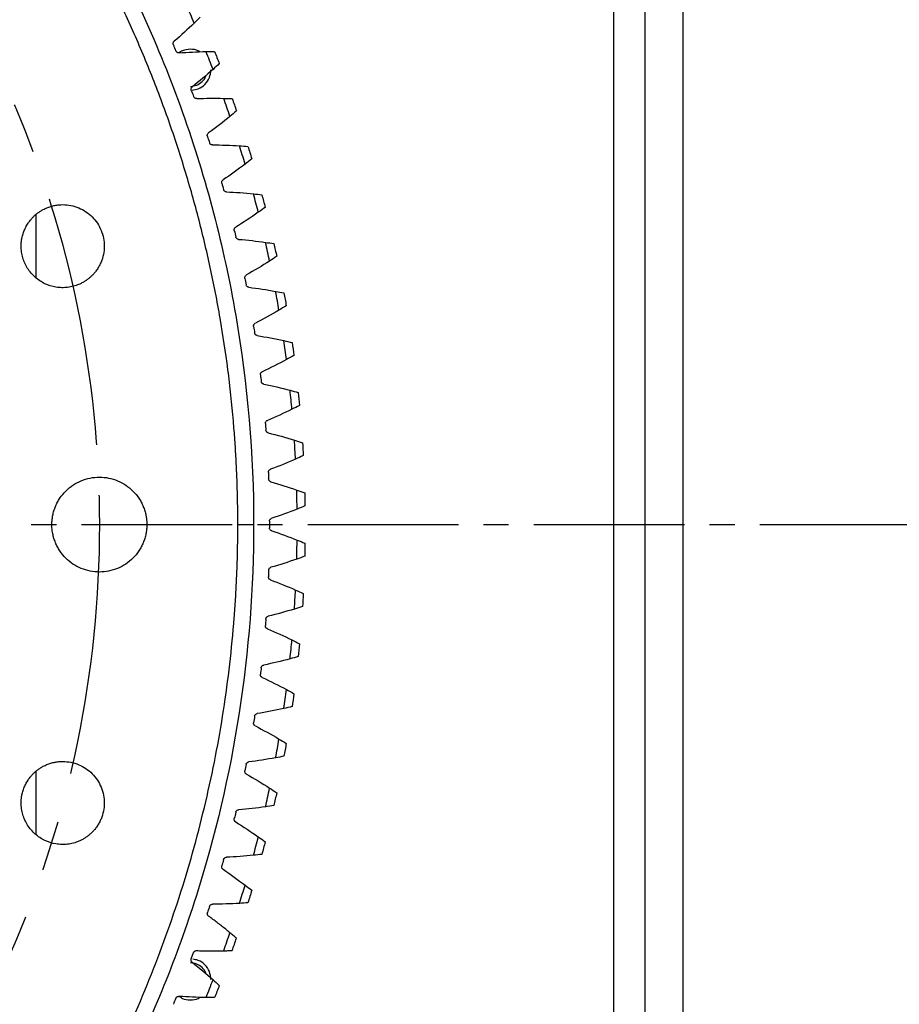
# Model space of a CAD drawing. Header units: millimetres. Extents: x 4624 to 7637, y -669 to 1387.
# Tile 20 of 84: x 5514 to 5625, y 52 to 177. Entities that reach past the tile are written whole.
import ezdxf

# ---------------------------------------------------------------- set-up
doc = ezdxf.new("R2010")
doc.units = ezdxf.units.MM
doc.linetypes.add('CENTER', pattern=[50.8, 31.75, -6.35, 6.35, -6.35])
doc.linetypes.add('CENTER2', pattern=[28.575, 19.05, -3.175, 3.175, -3.175])
doc.layers.add('标注', color=3, linetype='Continuous', lineweight=25)
doc.layers.add('点划线', color=1, linetype='CENTER', lineweight=25)
doc.styles.get("Standard").update_dxf_attribs({"font": 'SimSun.ttf'})
doc.dimstyles.new('ISO-25', dxfattribs={"dimscale": 2.5, "dimtxt": 8, "dimasz": 6, "dimexe": 1, "dimexo": 0, "dimgap": 1.5, "dimtad": 1, "dimtoh": 1, "dimdsep": 46, "dimtxsty": 'Standard', "dimcen": 2.5, "dimclrd": 3, "dimclre": 3, "dimclrt": 3, "dimadec": 0, "dimazin": 0, "dimtfac": 1, "dimtmove": 0, "dimatfit": 3, "dimfxl": 0, "dimarcsym": 0})

# ---------------------------------------------------------------- blocks, each defined once
blk = doc.blocks.new('*U68')
at = {"layer": '点划线', "color": 0, "linetype": 'CENTER2', "lineweight": -3, "transparency": 16777216}
blk.add_line((76.6, 0), (386.5, 0), dxfattribs=at)
blk = doc.blocks.new('*D71')
at = {"layer": 'Defpoints', "color": 0, "lineweight": -3, "transparency": 16777216}
for p in [(5460.84, 227.57), (5387.71, 112.9), (5387.71, 112.9), (5445.19, -10.35), (5785.49, -65.67)]:
    blk.add_point(p, dxfattribs=at)
at = {"layer": '标注', "color": 3, "lineweight": -2, "transparency": 16777216}
for p, q in [((5460.84, 227.57), (5623.51, 482.64)), ((5445.19, -10.35), (5573.04, -284.54))]:
    blk.add_line(p, q, dxfattribs=at)
blk.add_arc((5387.71, 112.9), 436.03, 296.9712, 55.5009, dxfattribs=at)
at = {"layer": '标注', "color": 3, "lineweight": -3, "transparency": 16777216}
for points in [[(5633.29, 470.16), (5636.05, 474.33), (5622.17, 480.53)], [(5586.56, -277.94), (5584.37, -273.45), (5571.98, -282.27)]]:
    blk.add_solid(points, dxfattribs=at)
at = {"layer": '标注', "color": 3, "lineweight": -3, "transparency": 16777216, "insert": (5809.03, 278.92), "char_height": 20, "width": 479.6581, "attachment_point": 5, "rotation": 291.5057}
blk.add_mtext('122°（电子限位）', dxfattribs=at)
blk = doc.blocks.new('*D72')
at = {"layer": 'Defpoints', "color": 0, "lineweight": -3, "transparency": 16777216}
for p in [(5460.84, 227.57), (5387.71, 112.9), (5387.71, 112.9), (5423.75, -18.24), (5819.99, -142.74)]:
    blk.add_point(p, dxfattribs=at)
at = {"layer": '标注', "color": 3, "lineweight": -2, "transparency": 16777216}
for p, q in [((5460.84, 227.57), (5659.1, 538.44)), ((5423.75, -18.24), (5521.44, -373.77))]:
    blk.add_line(p, q, dxfattribs=at)
blk.add_arc((5387.71, 112.9), 502.21, 287.0759, 55.7607, dxfattribs=at)
at = {"layer": '标注', "color": 3, "lineweight": -3, "transparency": 16777216}
for points in [[(5668.91, 525.99), (5671.66, 530.17), (5657.76, 536.33)], [(5535.88, -369.57), (5534.48, -364.77), (5520.78, -371.36)]]:
    blk.add_solid(points, dxfattribs=at)
at = {"layer": '标注', "color": 3, "lineweight": -3, "transparency": 16777216, "insert": (5869.42, 306.78), "char_height": 20, "width": 519.0828, "attachment_point": 5, "rotation": 291.924}
blk.add_mtext('132°（机械限位）', dxfattribs=at)
blk = doc.blocks.new('*D75')
at = {"layer": 'Defpoints', "color": 0, "lineweight": -3, "transparency": 16777216}
for p in [(5506.01, 179.99), (5269.41, 45.81)]:
    blk.add_point(p, dxfattribs=at)
at = {"layer": '标注', "color": 3, "lineweight": -2, "transparency": 16777216}
for p, q in [((5519.06, 187.39), (5532.11, 194.79)), ((5506.01, 179.99), (5269.41, 45.81)), ((4912.91, -156.36), (5256.36, 38.42)), ((4770.5, -156.36), (4912.91, -156.36))]:
    blk.add_line(p, q, dxfattribs=at)
at = {"layer": '标注', "color": 3, "lineweight": -3, "transparency": 16777216}
for points in [[(5517.83, 189.57), (5520.29, 185.22), (5506.01, 179.99)], [(5255.13, 40.59), (5257.6, 36.24), (5269.41, 45.81)]]:
    blk.add_solid(points, dxfattribs=at)
at = {"layer": '标注', "color": 3, "lineweight": -3, "transparency": 16777216, "insert": (4839.83, -122.7), "char_height": 20, "width": 147.8801, "attachment_point": 5}
blk.add_mtext('∅272\\P安装分布圆', dxfattribs=at)
blk = doc.blocks.new('*D76')
at = {"layer": 'Defpoints', "color": 0, "lineweight": -3, "transparency": 16777216}
for p in [(5504.24, 477.75), (5271.19, -251.94)]:
    blk.add_point(p, dxfattribs=at)
at = {"layer": '标注', "color": 3, "lineweight": -2, "transparency": 16777216}
for p, q in [((5519.1, 524.3), (5508.8, 492.04)), ((5631.91, 524.3), (5519.1, 524.3)), ((5271.19, -251.94), (5504.24, 477.75)), ((5266.62, -266.23), (5262.06, -280.52))]:
    blk.add_line(p, q, dxfattribs=at)
at = {"layer": '标注', "color": 3, "lineweight": -3, "transparency": 16777216}
for points in [[(5506.42, 492.8), (5511.18, 491.28), (5504.24, 477.75)], [(5264.24, -265.47), (5269.01, -266.99), (5271.19, -251.94)]]:
    blk.add_solid(points, dxfattribs=at)
at = {"layer": '标注', "color": 3, "lineweight": -3, "transparency": 16777216, "insert": (5577.38, 557.96), "char_height": 20, "width": 450.2726, "attachment_point": 5}
blk.add_mtext('∅766\\P回转直径', dxfattribs=at)

msp = doc.modelspace()

# ---------------------------------------------------------------- linework, layer by layer
at = {"color": 7, "linetype": 'Continuous', "lineweight": 25}
for p, q in [((5588.712, 30.404), (5588.712, 292.279)), ((5597.462, 260.111), (5597.462, -34.302)), ((5592.712, -29.308), (5592.712, 255.117)), ((5515.712, 144.098), (5515.712, 152.123)), ((5541.212, 112.904), (5543.212, 112.904)), ((5515.712, 73.699), (5515.712, 81.724)), ((5535.333, 58.003), (5535.62, 58.779)), ((5535.995, 59.042), (5536.011, 59.04)), ((5533.751, 53.262), (5533.782, 53.259))]:
    msp.add_line(p, q, dxfattribs=at)
for points, knots in [([(5508.32, 211.056), (5513.908, 204.19), (5518.907, 196.847), (5527.586, 181.416), (5531.265, 173.329), (5537.194, 156.648), (5539.445, 148.054), (5542.454, 130.608), (5543.212, 121.756), (5543.212, 112.904)], [0, 0, 0, 0, 0.25, 0.25, 0.5, 0.5, 0.75, 0.75, 1, 1, 1, 1]), ([(5541.212, 112.904), (5541.211, 113.301), (5541.209, 114.096), (5541.195, 115.287), (5541.172, 116.478), (5541.139, 117.668), (5541.098, 118.859), (5541.047, 120.049), (5540.987, 121.239), (5540.917, 122.428), (5540.839, 123.618), (5540.751, 124.807), (5540.508, 127.777), (5540.001, 132.518), (5539.025, 138.999), (5537.773, 145.433), (5536.248, 151.808), (5534.452, 158.113), (5532.389, 164.334), (5530.062, 170.462), (5527.475, 176.485), (5524.634, 182.394), (5521.544, 188.173), (5518.21, 193.816), (5515.431, 198.092), (5513.36, 201.088), (5512.092, 202.867), (5510.799, 204.628), (5509.482, 206.37), (5508.141, 208.094), (5507.226, 209.227), (5506.769, 209.794)], [0, 0, 0, 0, 0.0113623, 0.0227229, 0.0340825, 0.0454419, 0.0568017, 0.0681625, 0.0795251, 0.0908902, 0.1022584, 0.1136304, 0.125007, 0.1875196, 0.2500048, 0.3124795, 0.3750026, 0.4375152, 0.5000004, 0.562475, 0.6249982, 0.6875108, 0.749996, 0.8124706, 0.8749938, 0.8958443, 0.9166827, 0.9375132, 0.9583402, 0.9791677, 1, 1, 1, 1]), ([(5533.064, 173.559), (5533.057, 173.579), (5533.042, 173.618), (5533.033, 173.68), (5533.032, 173.744), (5533.046, 173.827), (5533.084, 173.928), (5533.144, 173.987), (5533.175, 174.016)], [0, 0, 0, 0, 0.1255602, 0.2487999, 0.3728855, 0.5009207, 0.7502966, 1, 1, 1, 1]), ([(5533.782, 172.549), (5533.761, 172.548), (5533.72, 172.546), (5533.658, 172.555), (5533.598, 172.575), (5533.523, 172.613), (5533.438, 172.681), (5533.4, 172.756), (5533.381, 172.794)], [0, 0, 0, 0, 0.1244565, 0.2470635, 0.3712452, 0.5003004, 0.7484904, 1, 1, 1, 1]), ([(5535.212, 173.004), (5534.864, 172.977), (5534.319, 172.935), (5533.892, 172.605), (5533.737, 172.486)], [0, 0, 0, 0, 0.6375801, 1, 1, 1, 1]), ([(5536.411, 172.67), (5536.344, 172.718), (5536.001, 172.966), (5535.564, 172.987), (5535.212, 173.004)], [0, 0, 0, 0, 0.1947981, 1, 1, 1, 1]), ([(5535.212, 168.304), (5535.488, 168.335), (5536.041, 168.398), (5536.716, 168.89), (5537.111, 169.363), (5537.166, 169.666), (5537.171, 169.699)], [0, 0, 0, 0, 0.3203047, 0.6406093, 0.960914, 1, 1, 1, 1]), ([(5535.429, 167.847), (5535.694, 167.88), (5536.3, 167.956), (5537.092, 168.526), (5537.695, 169.381), (5537.773, 170.063), (5537.812, 170.404)], [0, 0, 0, 0, 0.2067779, 0.4711853, 0.7355926, 1, 1, 1, 1]), ([(5535.333, 167.806), (5535.327, 167.826), (5535.314, 167.866), (5535.307, 167.928), (5535.309, 167.991), (5535.325, 168.074), (5535.368, 168.174), (5535.43, 168.23), (5535.462, 168.258)], [0, 0, 0, 0, 0.1255602, 0.2487999, 0.3728855, 0.5009207, 0.7502966, 1, 1, 1, 1]), ([(5536.011, 166.769), (5535.99, 166.768), (5535.949, 166.768), (5535.887, 166.78), (5535.828, 166.801), (5535.755, 166.843), (5535.673, 166.914), (5535.638, 166.99), (5535.62, 167.029)], [0, 0, 0, 0, 0.1244565, 0.2470635, 0.3712452, 0.5003004, 0.7484904, 1, 1, 1, 1]), ([(5537.375, 161.968), (5537.369, 161.988), (5537.358, 162.029), (5537.353, 162.091), (5537.358, 162.154), (5537.378, 162.236), (5537.424, 162.334), (5537.489, 162.388), (5537.521, 162.415)], [0, 0, 0, 0, 0.1255602, 0.2487999, 0.3728855, 0.5009207, 0.7502966, 1, 1, 1, 1]), ([(5538.012, 160.905), (5537.991, 160.906), (5537.949, 160.906), (5537.888, 160.921), (5537.83, 160.945), (5537.758, 160.989), (5537.679, 161.063), (5537.647, 161.141), (5537.631, 161.181)], [0, 0, 0, 0, 0.1244565, 0.2470635, 0.3712452, 0.5003004, 0.7484904, 1, 1, 1, 1]), ([(5539.186, 156.054), (5539.181, 156.075), (5539.171, 156.116), (5539.169, 156.178), (5539.176, 156.241), (5539.199, 156.322), (5539.249, 156.418), (5539.316, 156.47), (5539.349, 156.495)], [0, 0, 0, 0, 0.1255602, 0.2487999, 0.3728855, 0.5009207, 0.7502966, 1, 1, 1, 1]), ([(5539.78, 154.967), (5539.76, 154.969), (5539.718, 154.971), (5539.658, 154.988), (5539.6, 155.014), (5539.53, 155.061), (5539.454, 155.138), (5539.425, 155.218), (5539.41, 155.258)], [0, 0, 0, 0, 0.1244565, 0.2470635, 0.3712452, 0.5003004, 0.7484904, 1, 1, 1, 1]), ([(5515.764, 152.176), (5515.818, 152.218), (5515.925, 152.304), (5516.093, 152.424), (5516.264, 152.538), (5516.441, 152.645), (5516.712, 152.795), (5517.086, 152.97), (5517.572, 153.142), (5518.073, 153.265), (5518.753, 153.363), (5519.617, 153.36), (5520.632, 153.153), (5521.588, 152.754), (5522.446, 152.174), (5523.176, 151.439), (5523.747, 150.575), (5524.14, 149.617), (5524.338, 148.6), (5524.334, 147.564), (5524.161, 146.718), (5523.927, 146.071), (5523.705, 145.606), (5523.438, 145.165), (5523.163, 144.797), (5522.898, 144.497), (5522.654, 144.254), (5522.479, 144.106), (5522.391, 144.032)], [0, 0, 0, 0, 0.0125095, 0.0250031, 0.0375, 0.0500197, 0.0625815, 0.0938543, 0.1251107, 0.1563211, 0.1876546, 0.2501251, 0.312593, 0.3750635, 0.4375315, 0.500002, 0.5624699, 0.6249404, 0.6874083, 0.7498788, 0.8123388, 0.8436242, 0.8748931, 0.9061167, 0.9373983, 0.9582769, 0.9791142, 1, 1, 1, 1]), ([(5513.828, 148.104), (5513.829, 148.181), (5513.831, 148.337), (5513.847, 148.569), (5513.872, 148.8), (5513.908, 149.031), (5513.978, 149.373), (5514.105, 149.823), (5514.326, 150.362), (5514.606, 150.875), (5514.903, 151.3), (5515.196, 151.646), (5515.468, 151.924), (5515.665, 152.092), (5515.764, 152.176)], [0, 0, 0, 0, 0.0500546, 0.0999894, 0.149903, 0.1998944, 0.2500617, 0.3748629, 0.5000169, 0.6248182, 0.7499721, 0.8333132, 0.9165026, 1, 1, 1, 1]), ([(5540.763, 150.074), (5540.759, 150.095), (5540.751, 150.136), (5540.751, 150.199), (5540.761, 150.261), (5540.787, 150.341), (5540.84, 150.435), (5540.909, 150.484), (5540.944, 150.508)], [0, 0, 0, 0, 0.1255602, 0.2487999, 0.3728855, 0.5009207, 0.7502966, 1, 1, 1, 1]), ([(5541.315, 148.965), (5541.294, 148.967), (5541.252, 148.971), (5541.193, 148.99), (5541.136, 149.019), (5541.068, 149.068), (5540.995, 149.148), (5540.969, 149.229), (5540.956, 149.269)], [0, 0, 0, 0, 0.1244565, 0.2470635, 0.3712452, 0.5003004, 0.7484904, 1, 1, 1, 1]), ([(5522.391, 144.032), (5522.336, 143.988), (5522.226, 143.9), (5522.054, 143.777), (5521.878, 143.661), (5521.697, 143.552), (5521.512, 143.451), (5521.323, 143.356), (5520.969, 143.198), (5520.435, 143.014), (5519.707, 142.874), (5518.966, 142.837), (5517.983, 142.928), (5516.793, 143.299), (5515.754, 143.988), (5515.064, 144.692), (5514.625, 145.29), (5514.273, 145.943), (5514.061, 146.523), (5513.94, 147.002), (5513.875, 147.366), (5513.835, 147.733), (5513.83, 147.98), (5513.828, 148.104)], [0, 0, 0, 0, 0.0179344, 0.0358019, 0.0536313, 0.0714518, 0.0892926, 0.1071827, 0.125151, 0.1876099, 0.2502077, 0.3126666, 0.3752643, 0.5000078, 0.6247513, 0.6872103, 0.749808, 0.812267, 0.8748647, 0.9062009, 0.9373978, 0.9686119, 1, 1, 1, 1]), ([(5542.104, 144.037), (5542.101, 144.058), (5542.094, 144.099), (5542.097, 144.162), (5542.109, 144.224), (5542.138, 144.303), (5542.196, 144.395), (5542.267, 144.441), (5542.302, 144.464)], [0, 0, 0, 0, 0.1255602, 0.2487999, 0.3728855, 0.5009207, 0.7502966, 1, 1, 1, 1]), ([(5542.612, 142.906), (5542.591, 142.909), (5542.55, 142.915), (5542.491, 142.937), (5542.436, 142.967), (5542.37, 143.019), (5542.3, 143.103), (5542.277, 143.184), (5542.266, 143.225)], [0, 0, 0, 0, 0.1244565, 0.2470635, 0.3712452, 0.5003004, 0.7484904, 1, 1, 1, 1]), ([(5543.207, 137.952), (5543.205, 137.972), (5543.2, 138.014), (5543.205, 138.077), (5543.22, 138.138), (5543.252, 138.216), (5543.313, 138.305), (5543.386, 138.348), (5543.422, 138.37)], [0, 0, 0, 0, 0.1255602, 0.2487999, 0.3728855, 0.5009207, 0.7502966, 1, 1, 1, 1]), ([(5543.67, 136.802), (5543.65, 136.806), (5543.609, 136.813), (5543.551, 136.837), (5543.497, 136.87), (5543.433, 136.924), (5543.367, 137.01), (5543.347, 137.092), (5543.337, 137.134)], [0, 0, 0, 0, 0.1244565, 0.2470635, 0.3712452, 0.5003004, 0.7484904, 1, 1, 1, 1]), ([(5544.071, 131.827), (5544.069, 131.849), (5544.066, 131.89), (5544.074, 131.953), (5544.091, 132.013), (5544.126, 132.09), (5544.19, 132.177), (5544.264, 132.217), (5544.302, 132.237)], [0, 0, 0, 0, 0.1255602, 0.2487999, 0.3728855, 0.5009207, 0.7502966, 1, 1, 1, 1]), ([(5544.488, 130.661), (5544.468, 130.665), (5544.427, 130.674), (5544.37, 130.7), (5544.318, 130.735), (5544.256, 130.792), (5544.193, 130.881), (5544.176, 130.963), (5544.168, 131.005)], [0, 0, 0, 0, 0.1244565, 0.2470635, 0.3712452, 0.5003004, 0.7484904, 1, 1, 1, 1]), ([(5544.693, 125.674), (5544.692, 125.695), (5544.691, 125.737), (5544.701, 125.799), (5544.72, 125.859), (5544.759, 125.934), (5544.826, 126.019), (5544.902, 126.056), (5544.94, 126.075)], [0, 0, 0, 0, 0.1255602, 0.2487999, 0.3728855, 0.5009207, 0.7502966, 1, 1, 1, 1]), ([(5545.065, 124.492), (5545.044, 124.497), (5545.004, 124.508), (5544.948, 124.536), (5544.897, 124.573), (5544.837, 124.633), (5544.778, 124.723), (5544.765, 124.807), (5544.758, 124.849)], [0, 0, 0, 0, 0.1244565, 0.2470635, 0.3712452, 0.5003004, 0.7484904, 1, 1, 1, 1]), ([(5545.074, 119.501), (5545.074, 119.522), (5545.074, 119.564), (5545.086, 119.626), (5545.108, 119.685), (5545.149, 119.759), (5545.22, 119.84), (5545.297, 119.875), (5545.336, 119.892)], [0, 0, 0, 0, 0.1255602, 0.2487999, 0.3728855, 0.5009207, 0.7502966, 1, 1, 1, 1]), ([(5517.712, 112.904), (5517.713, 112.983), (5517.714, 113.14), (5517.729, 113.375), (5517.752, 113.609), (5517.784, 113.843), (5517.846, 114.191), (5517.961, 114.649), (5518.159, 115.204), (5518.411, 115.737), (5518.816, 116.411), (5519.442, 117.174), (5520.357, 117.925), (5521.401, 118.483), (5522.534, 118.827), (5523.712, 118.943), (5524.89, 118.827), (5526.023, 118.483), (5527.067, 117.925), (5527.982, 117.175), (5528.608, 116.411), (5529.012, 115.737), (5529.264, 115.204), (5529.463, 114.649), (5529.59, 114.14), (5529.664, 113.688), (5529.704, 113.297), (5529.709, 113.035), (5529.712, 112.904)], [0, 0, 0, 0, 0.0125167, 0.025013, 0.0375082, 0.0500218, 0.0625729, 0.0938223, 0.1251112, 0.1563367, 0.1876558, 0.2501258, 0.3125947, 0.3750647, 0.4375336, 0.5000035, 0.5624724, 0.6249424, 0.6874113, 0.7498813, 0.8123454, 0.8436289, 0.8748944, 0.9061237, 0.9374401, 0.9582892, 0.9791125, 1, 1, 1, 1]), ([(5545.398, 118.305), (5545.378, 118.311), (5545.338, 118.324), (5545.284, 118.354), (5545.234, 118.393), (5545.177, 118.455), (5545.121, 118.548), (5545.111, 118.632), (5545.106, 118.674)], [0, 0, 0, 0, 0.1244565, 0.2470635, 0.3712452, 0.5003004, 0.7484904, 1, 1, 1, 1]), ([(5545.211, 113.318), (5545.212, 113.339), (5545.214, 113.381), (5545.229, 113.442), (5545.253, 113.501), (5545.297, 113.572), (5545.371, 113.651), (5545.449, 113.682), (5545.489, 113.698)], [0, 0, 0, 0, 0.1255602, 0.2487999, 0.3728855, 0.5009207, 0.7502966, 1, 1, 1, 1]), ([(5543.212, 112.904), (5543.212, 104.94), (5542.599, 96.975), (5540.161, 81.234), (5538.336, 73.457), (5533.517, 58.275), (5530.524, 50.869), (5523.438, 36.602), (5519.347, 29.742), (5510.161, 16.728), (5505.068, 10.575), (5493.999, -0.88), (5488.023, -6.181), (5475.331, -15.807), (5468.615, -20.131), (5454.6, -27.7), (5447.301, -30.946), (5432.292, -36.281), (5424.582, -38.371), (5408.934, -41.347), (5400.995, -42.232), (5385.075, -42.777), (5377.094, -42.437), (5361.279, -40.539), (5353.444, -38.982), (5338.105, -34.686), (5330.601, -31.948), (5316.101, -25.355), (5309.104, -21.5), (5295.784, -12.766), (5289.46, -7.886), (5277.633, 2.785), (5272.13, 8.575), (5267.103, 14.752)], [0, 0, 0, 0, 0.0625, 0.0625, 0.125, 0.125, 0.1875, 0.1875, 0.25, 0.25, 0.3125, 0.3125, 0.375, 0.375, 0.4375, 0.4375, 0.5, 0.5, 0.5625, 0.5625, 0.625, 0.625, 0.6875, 0.6875, 0.75, 0.75, 0.8125, 0.8125, 0.875, 0.875, 0.9375, 0.9375, 1, 1, 1, 1]), ([(5268.654, 16.015), (5268.903, 15.711), (5269.401, 15.102), (5270.156, 14.196), (5270.917, 13.296), (5271.686, 12.402), (5272.461, 11.514), (5273.243, 10.632), (5274.032, 9.756), (5274.828, 8.885), (5275.631, 8.02), (5277.52, 6.018), (5280.559, 2.94), (5284.861, -1.093), (5289.314, -4.959), (5293.914, -8.651), (5298.652, -12.164), (5305.142, -16.601), (5313.569, -21.674), (5324.116, -26.968), (5335.04, -31.436), (5346.273, -35.054), (5357.752, -37.797), (5369.407, -39.653), (5381.17, -40.607), (5392.972, -40.657), (5404.742, -39.8), (5416.412, -38.043), (5427.913, -35.394), (5439.177, -31.872), (5450.137, -27.494), (5460.729, -22.289), (5470.89, -16.285), (5480.56, -9.521), (5489.682, -2.033), (5498.204, 6.132), (5506.072, 14.928), (5513.243, 24.301), (5519.673, 34.198), (5525.325, 44.558), (5530.164, 55.322), (5533.498, 64.575), (5535.732, 72.113), (5537.189, 77.829), (5538.426, 83.596), (5539.44, 89.405), (5540.231, 95.249), (5540.683, 99.946), (5540.928, 103.476), (5541.055, 105.832), (5541.145, 108.188), (5541.201, 110.546), (5541.208, 112.118), (5541.212, 112.904)], [0, 0, 0, 0, 0.0031251, 0.0062498, 0.0093743, 0.0124988, 0.0156235, 0.0187485, 0.0218741, 0.0250005, 0.0281277, 0.0312561, 0.0468856, 0.0625103, 0.0781321, 0.0937645, 0.109394, 0.1250187, 0.1562672, 0.1875156, 0.2187641, 0.2500125, 0.281261, 0.3125094, 0.3437579, 0.3750063, 0.4062548, 0.4375032, 0.4687517, 0.5000001, 0.5312486, 0.562497, 0.5937455, 0.6249939, 0.6562424, 0.6874908, 0.7187393, 0.7499877, 0.7812362, 0.8124846, 0.8437331, 0.8749815, 0.8906033, 0.9062357, 0.9218652, 0.9374899, 0.9531118, 0.9687442, 0.9749988, 0.9812502, 0.9874999, 0.9937493, 1, 1, 1, 1]), ([(5529.712, 112.904), (5529.711, 112.826), (5529.709, 112.669), (5529.695, 112.434), (5529.672, 112.199), (5529.639, 111.966), (5529.577, 111.618), (5529.463, 111.16), (5529.264, 110.605), (5529.012, 110.072), (5528.608, 109.398), (5527.982, 108.634), (5527.067, 107.884), (5526.023, 107.325), (5524.89, 106.982), (5523.712, 106.865), (5522.534, 106.982), (5521.401, 107.325), (5520.357, 107.884), (5519.442, 108.634), (5518.816, 109.398), (5518.412, 110.071), (5518.16, 110.604), (5517.961, 111.159), (5517.833, 111.668), (5517.759, 112.12), (5517.719, 112.511), (5517.714, 112.773), (5517.712, 112.904)], [0, 0, 0, 0, 0.0125167, 0.025013, 0.0375082, 0.0500218, 0.0625729, 0.0938223, 0.1251112, 0.1563367, 0.1876558, 0.2501258, 0.3125947, 0.3750647, 0.4375336, 0.5000035, 0.5624724, 0.6249424, 0.6874113, 0.7498813, 0.8123454, 0.8436289, 0.8748944, 0.9061237, 0.9374401, 0.9582892, 0.9791125, 1, 1, 1, 1]), ([(5545.489, 112.11), (5545.469, 112.117), (5545.43, 112.131), (5545.376, 112.164), (5545.328, 112.205), (5545.273, 112.269), (5545.221, 112.364), (5545.215, 112.448), (5545.211, 112.49)], [0, 0, 0, 0, 0.1244565, 0.2470635, 0.3712452, 0.5003004, 0.7484904, 1, 1, 1, 1]), ([(5545.106, 107.135), (5545.108, 107.156), (5545.111, 107.197), (5545.128, 107.258), (5545.155, 107.315), (5545.201, 107.385), (5545.279, 107.461), (5545.358, 107.489), (5545.398, 107.503)], [0, 0, 0, 0, 0.1255602, 0.2487999, 0.3728855, 0.5009207, 0.7502966, 1, 1, 1, 1]), ([(5545.336, 105.917), (5545.316, 105.924), (5545.278, 105.94), (5545.225, 105.974), (5545.179, 106.017), (5545.127, 106.083), (5545.079, 106.18), (5545.075, 106.265), (5545.074, 106.307)], [0, 0, 0, 0, 0.1244565, 0.2470635, 0.3712452, 0.5003004, 0.7484904, 1, 1, 1, 1]), ([(5544.758, 100.96), (5544.761, 100.981), (5544.766, 101.022), (5544.785, 101.082), (5544.814, 101.138), (5544.863, 101.206), (5544.943, 101.279), (5545.024, 101.304), (5545.065, 101.317)], [0, 0, 0, 0, 0.1255602, 0.2487999, 0.3728855, 0.5009207, 0.7502966, 1, 1, 1, 1]), ([(5544.94, 99.734), (5544.921, 99.742), (5544.883, 99.759), (5544.832, 99.796), (5544.787, 99.84), (5544.738, 99.908), (5544.693, 100.007), (5544.693, 100.092), (5544.693, 100.134)], [0, 0, 0, 0, 0.1244565, 0.2470635, 0.3712452, 0.5003004, 0.7484904, 1, 1, 1, 1]), ([(5544.168, 94.803), (5544.171, 94.824), (5544.178, 94.865), (5544.2, 94.924), (5544.231, 94.979), (5544.283, 95.046), (5544.366, 95.115), (5544.447, 95.137), (5544.488, 95.148)], [0, 0, 0, 0, 0.1255602, 0.2487999, 0.3728855, 0.5009207, 0.7502966, 1, 1, 1, 1]), ([(5544.302, 93.571), (5544.283, 93.58), (5544.246, 93.599), (5544.196, 93.637), (5544.153, 93.684), (5544.106, 93.754), (5544.066, 93.854), (5544.069, 93.939), (5544.071, 93.981)], [0, 0, 0, 0, 0.1244565, 0.2470635, 0.3712452, 0.5003004, 0.7484904, 1, 1, 1, 1]), ([(5543.337, 88.675), (5543.341, 88.696), (5543.349, 88.736), (5543.373, 88.795), (5543.406, 88.848), (5543.461, 88.912), (5543.547, 88.979), (5543.629, 88.997), (5543.67, 89.007)], [0, 0, 0, 0, 0.1255602, 0.2487999, 0.3728855, 0.5009207, 0.7502966, 1, 1, 1, 1]), ([(5543.422, 87.439), (5543.404, 87.448), (5543.367, 87.468), (5543.319, 87.509), (5543.278, 87.557), (5543.234, 87.628), (5543.197, 87.73), (5543.204, 87.815), (5543.207, 87.857)], [0, 0, 0, 0, 0.1244565, 0.2470635, 0.3712452, 0.5003004, 0.7484904, 1, 1, 1, 1]), ([(5515.764, 81.777), (5515.818, 81.82), (5515.925, 81.905), (5516.093, 82.025), (5516.264, 82.139), (5516.441, 82.246), (5516.712, 82.396), (5517.086, 82.571), (5517.572, 82.743), (5518.073, 82.866), (5518.753, 82.964), (5519.617, 82.961), (5520.632, 82.754), (5521.588, 82.355), (5522.446, 81.775), (5523.176, 81.04), (5523.747, 80.176), (5524.14, 79.218), (5524.338, 78.201), (5524.334, 77.165), (5524.161, 76.319), (5523.927, 75.673), (5523.705, 75.207), (5523.438, 74.766), (5523.163, 74.399), (5522.898, 74.098), (5522.654, 73.855), (5522.479, 73.707), (5522.391, 73.633)], [0, 0, 0, 0, 0.0125095, 0.0250031, 0.0375, 0.0500197, 0.0625815, 0.0938543, 0.1251107, 0.1563211, 0.1876546, 0.2501251, 0.312593, 0.3750635, 0.4375315, 0.500002, 0.5624699, 0.6249404, 0.6874083, 0.7498788, 0.8123388, 0.8436242, 0.8748931, 0.9061167, 0.9373983, 0.9582769, 0.9791142, 1, 1, 1, 1]), ([(5542.266, 82.584), (5542.271, 82.604), (5542.28, 82.645), (5542.307, 82.702), (5542.342, 82.754), (5542.399, 82.816), (5542.487, 82.879), (5542.57, 82.894), (5542.612, 82.902)], [0, 0, 0, 0, 0.1255602, 0.2487999, 0.3728855, 0.5009207, 0.7502966, 1, 1, 1, 1]), ([(5513.828, 77.705), (5513.829, 77.783), (5513.831, 77.938), (5513.847, 78.17), (5513.872, 78.402), (5513.908, 78.632), (5513.978, 78.974), (5514.105, 79.424), (5514.326, 79.963), (5514.606, 80.476), (5514.903, 80.901), (5515.196, 81.247), (5515.468, 81.525), (5515.665, 81.693), (5515.764, 81.777)], [0, 0, 0, 0, 0.0500546, 0.0999894, 0.149903, 0.1998944, 0.2500617, 0.3748629, 0.5000169, 0.6248182, 0.7499721, 0.8333132, 0.9165026, 1, 1, 1, 1]), ([(5542.302, 81.345), (5542.284, 81.356), (5542.248, 81.377), (5542.202, 81.419), (5542.163, 81.469), (5542.122, 81.542), (5542.089, 81.645), (5542.099, 81.729), (5542.104, 81.772)], [0, 0, 0, 0, 0.1244565, 0.2470635, 0.3712452, 0.5003004, 0.7484904, 1, 1, 1, 1]), ([(5522.391, 73.633), (5522.336, 73.589), (5522.226, 73.501), (5522.054, 73.378), (5521.878, 73.262), (5521.697, 73.153), (5521.512, 73.052), (5521.323, 72.958), (5520.969, 72.799), (5520.435, 72.615), (5519.707, 72.475), (5518.966, 72.438), (5517.983, 72.529), (5516.793, 72.9), (5515.754, 73.589), (5515.064, 74.294), (5514.625, 74.891), (5514.273, 75.544), (5514.061, 76.125), (5513.94, 76.603), (5513.875, 76.967), (5513.835, 77.335), (5513.83, 77.581), (5513.828, 77.705)], [0, 0, 0, 0, 0.01793444, 0.03580189, 0.0536313, 0.0714518, 0.08929257, 0.10718268, 0.12515098, 0.18760994, 0.25020765, 0.31266661, 0.37526433, 0.50000783, 0.62475133, 0.68721029, 0.749808, 0.81226697, 0.87486468, 0.90620093, 0.93739776, 0.96861195, 1, 1, 1, 1]), ([(5540.956, 76.539), (5540.962, 76.56), (5540.973, 76.6), (5541.002, 76.656), (5541.039, 76.707), (5541.099, 76.766), (5541.189, 76.826), (5541.273, 76.838), (5541.315, 76.844)], [0, 0, 0, 0, 0.1255602, 0.2487999, 0.3728855, 0.5009207, 0.7502966, 1, 1, 1, 1]), ([(5540.944, 75.3), (5540.926, 75.311), (5540.891, 75.334), (5540.847, 75.378), (5540.81, 75.429), (5540.771, 75.504), (5540.743, 75.609), (5540.756, 75.692), (5540.763, 75.734)], [0, 0, 0, 0, 0.1244565, 0.2470635, 0.3712452, 0.5003004, 0.7484904, 1, 1, 1, 1]), ([(5539.349, 69.313), (5539.332, 69.325), (5539.298, 69.349), (5539.256, 69.395), (5539.22, 69.447), (5539.185, 69.524), (5539.161, 69.629), (5539.177, 69.712), (5539.186, 69.754)], [0, 0, 0, 0, 0.1244565, 0.2470635, 0.3712452, 0.5003004, 0.7484904, 1, 1, 1, 1]), ([(5539.41, 70.551), (5539.417, 70.571), (5539.43, 70.611), (5539.461, 70.666), (5539.5, 70.715), (5539.562, 70.772), (5539.654, 70.828), (5539.738, 70.837), (5539.78, 70.841)], [0, 0, 0, 0, 0.1255602, 0.2487999, 0.3728855, 0.5009207, 0.7502966, 1, 1, 1, 1]), ([(5537.631, 64.628), (5537.638, 64.648), (5537.652, 64.687), (5537.685, 64.74), (5537.726, 64.789), (5537.79, 64.843), (5537.885, 64.895), (5537.97, 64.901), (5538.012, 64.903)], [0, 0, 0, 0, 0.1255602, 0.2487999, 0.3728855, 0.5009207, 0.7502966, 1, 1, 1, 1]), ([(5537.521, 63.394), (5537.505, 63.406), (5537.471, 63.431), (5537.431, 63.479), (5537.397, 63.533), (5537.365, 63.61), (5537.345, 63.717), (5537.365, 63.799), (5537.375, 63.841)], [0, 0, 0, 0, 0.1244565, 0.2470635, 0.3712452, 0.5003004, 0.7484904, 1, 1, 1, 1]), ([(5540.216, 61.297), (5540.039, 61.442), (5539.686, 61.733), (5539.15, 62.161), (5538.61, 62.58), (5538.068, 62.992), (5537.703, 63.26), (5537.521, 63.394)], [0, 0, 0, 0, 0.20146948, 0.40217356, 0.60214274, 0.80140783, 1, 1, 1, 1]), ([(5541.037, 60.603), (5540.9, 60.72), (5540.628, 60.954), (5540.353, 61.183), (5540.216, 61.297)], [0, 0, 0, 0, 0.5019248, 1, 1, 1, 1]), ([(5535.62, 58.779), (5535.627, 58.798), (5535.643, 58.836), (5535.677, 58.886), (5535.717, 58.932), (5535.78, 58.983), (5535.873, 59.032), (5535.954, 59.039), (5535.995, 59.042)], [0, 0, 0, 0, 0.1253488, 0.248595, 0.3726961, 0.5005499, 0.7486194, 1, 1, 1, 1]), ([(5536.011, 59.04), (5536.237, 59.032), (5536.69, 59.017), (5537.371, 59.004), (5538.054, 59), (5538.739, 59.004), (5539.197, 59.013), (5539.426, 59.018)], [0, 0, 0, 0, 0.1985922, 0.3978573, 0.5978264, 0.7985305, 1, 1, 1, 1]), ([(5539.426, 59.018), (5539.604, 59.023), (5539.962, 59.032), (5540.32, 59.047), (5540.5, 59.054)], [0, 0, 0, 0, 0.4984494, 1, 1, 1, 1]), ([(5537.171, 56.11), (5537.166, 56.143), (5537.111, 56.445), (5536.716, 56.919), (5536.041, 57.411), (5535.488, 57.473), (5535.212, 57.504)], [0, 0, 0, 0, 0.039086, 0.3593907, 0.6796953, 1, 1, 1, 1]), ([(5535.462, 57.55), (5535.446, 57.564), (5535.414, 57.59), (5535.375, 57.639), (5535.344, 57.694), (5535.315, 57.773), (5535.299, 57.88), (5535.322, 57.962), (5535.333, 58.003)], [0, 0, 0, 0, 0.1244565, 0.2470635, 0.3712452, 0.5003004, 0.7484904, 1, 1, 1, 1]), ([(5537.812, 55.404), (5537.773, 55.745), (5537.695, 56.427), (5537.092, 57.282), (5536.324, 57.84), (5535.748, 57.914), (5535.51, 57.945)], [0, 0, 0, 0, 0.2702584, 0.5405167, 0.8107751, 1, 1, 1, 1]), ([(5533.381, 53.014), (5533.389, 53.032), (5533.405, 53.068), (5533.439, 53.116), (5533.48, 53.159), (5533.542, 53.207), (5533.632, 53.253), (5533.711, 53.259), (5533.751, 53.262)], [0, 0, 0, 0, 0.12523404, 0.24856462, 0.37275538, 0.50051411, 0.74859072, 1, 1, 1, 1]), ([(5533.779, 53.295), (5533.92, 53.186), (5534.334, 52.869), (5534.863, 52.83), (5535.212, 52.804)], [0, 0, 0, 0, 0.3417876, 1, 1, 1, 1]), ([(5535.212, 52.804), (5535.564, 52.821), (5536.001, 52.842), (5536.344, 53.09), (5536.411, 53.139)], [0, 0, 0, 0, 0.8052019, 1, 1, 1, 1])]:
    msp.add_open_spline(points, degree=3, knots=knots, dxfattribs=at)
for points in [[(5535.697, 176.318), (5535.38, 177.057), (5535.058, 177.794), (5534.731, 178.528)], [(5536.461, 177.074), (5536.209, 176.819), (5535.954, 176.568), (5535.697, 176.318)], [(5535.697, 176.318), (5534.88, 175.525), (5534.039, 174.757), (5533.176, 174.015)], [(5533.064, 173.559), (5533.17, 173.304), (5533.276, 173.049), (5533.381, 172.794)], [(5533.782, 172.551), (5534.917, 172.637), (5536.055, 172.688), (5537.194, 172.705)], [(5537.194, 172.705), (5537.552, 172.711), (5537.91, 172.713), (5538.268, 172.711)], [(5538.073, 170.459), (5537.785, 171.21), (5537.492, 171.959), (5537.194, 172.705)], [(5538.268, 172.711), (5538.47, 172.203), (5538.669, 171.694), (5538.865, 171.184)], [(5538.865, 171.184), (5538.603, 170.94), (5538.339, 170.699), (5538.073, 170.459)], [(5538.073, 170.459), (5537.225, 169.699), (5536.355, 168.965), (5535.463, 168.257)], [(5535.333, 167.806), (5535.429, 167.547), (5535.525, 167.288), (5535.62, 167.029)], [(5536.011, 166.771), (5537.149, 166.812), (5538.288, 166.818), (5539.426, 166.791)], [(5540.216, 164.512), (5539.959, 165.273), (5539.695, 166.033), (5539.426, 166.791)], [(5539.426, 166.791), (5539.784, 166.782), (5540.142, 166.77), (5540.5, 166.754)], [(5540.5, 166.754), (5540.681, 166.239), (5540.861, 165.722), (5541.037, 165.205)], [(5540.216, 164.512), (5539.34, 163.786), (5538.441, 163.086), (5537.522, 162.413)], [(5541.037, 165.205), (5540.766, 164.971), (5540.492, 164.74), (5540.216, 164.512)], [(5537.375, 161.968), (5537.461, 161.706), (5537.546, 161.443), (5537.631, 161.181)], [(5538.012, 160.907), (5539.15, 160.903), (5540.289, 160.865), (5541.425, 160.793)], [(5542.125, 158.485), (5541.897, 159.256), (5541.664, 160.025), (5541.425, 160.793)], [(5541.425, 160.793), (5541.782, 160.77), (5542.139, 160.744), (5542.496, 160.714)], [(5542.496, 160.714), (5542.657, 160.192), (5542.816, 159.669), (5542.972, 159.145)], [(5542.125, 158.485), (5541.22, 157.793), (5540.295, 157.129), (5539.351, 156.494)], [(5542.972, 159.145), (5542.692, 158.922), (5542.409, 158.702), (5542.125, 158.485)], [(5539.186, 156.054), (5539.261, 155.789), (5539.336, 155.523), (5539.41, 155.258)], [(5539.78, 154.969), (5540.918, 154.921), (5542.054, 154.838), (5543.186, 154.721)], [(5543.795, 152.387), (5543.598, 153.167), (5543.395, 153.945), (5543.186, 154.721)], [(5543.186, 154.721), (5543.543, 154.684), (5543.898, 154.644), (5544.254, 154.601)], [(5544.254, 154.601), (5544.394, 154.073), (5544.532, 153.544), (5544.668, 153.014)], [(5543.795, 152.387), (5542.864, 151.732), (5541.914, 151.105), (5540.945, 150.507)], [(5544.668, 153.014), (5544.379, 152.802), (5544.088, 152.594), (5543.795, 152.387)], [(5540.763, 150.074), (5540.828, 149.806), (5540.892, 149.538), (5540.956, 149.269)], [(5541.315, 148.967), (5542.449, 148.874), (5543.581, 148.746), (5544.708, 148.585)], [(5545.225, 146.229), (5545.059, 147.016), (5544.886, 147.801), (5544.708, 148.585)], [(5544.708, 148.585), (5545.063, 148.534), (5545.417, 148.48), (5545.77, 148.423)], [(5545.77, 148.423), (5545.89, 147.889), (5546.007, 147.356), (5546.121, 146.821)], [(5545.225, 146.229), (5544.269, 145.611), (5543.295, 145.021), (5542.303, 144.462)], [(5546.121, 146.821), (5545.825, 146.621), (5545.526, 146.424), (5545.225, 146.229)], [(5542.104, 144.037), (5542.159, 143.766), (5542.213, 143.496), (5542.266, 143.225)], [(5542.612, 142.908), (5543.742, 142.771), (5544.868, 142.599), (5545.988, 142.394)], [(5546.412, 140.02), (5546.277, 140.812), (5546.135, 141.603), (5545.988, 142.394)], [(5545.988, 142.394), (5546.34, 142.329), (5546.692, 142.261), (5547.043, 142.19)], [(5547.043, 142.19), (5547.141, 141.652), (5547.238, 141.114), (5547.331, 140.576)], [(5546.412, 140.02), (5545.433, 139.439), (5544.436, 138.888), (5543.423, 138.368)], [(5547.331, 140.576), (5547.026, 140.388), (5546.72, 140.202), (5546.412, 140.02)], [(5543.207, 137.952), (5543.251, 137.679), (5543.294, 137.406), (5543.337, 137.134)], [(5543.671, 136.804), (5544.794, 136.622), (5545.913, 136.406), (5547.024, 136.157)], [(5547.354, 133.768), (5547.25, 134.565), (5547.14, 135.362), (5547.024, 136.157)], [(5547.024, 136.157), (5547.373, 136.079), (5547.722, 135.997), (5548.07, 135.912)], [(5548.07, 135.912), (5548.147, 135.371), (5548.222, 134.83), (5548.294, 134.288)], [(5547.354, 133.768), (5546.353, 133.227), (5545.335, 132.716), (5544.302, 132.236)], [(5548.294, 134.288), (5547.982, 134.112), (5547.669, 133.938), (5547.354, 133.768)], [(5544.071, 131.827), (5544.104, 131.553), (5544.136, 131.279), (5544.168, 131.005)], [(5544.489, 130.663), (5545.605, 130.437), (5546.714, 130.177), (5547.814, 129.885)], [(5548.05, 127.484), (5547.977, 128.285), (5547.899, 129.085), (5547.814, 129.885)], [(5547.814, 129.885), (5548.16, 129.793), (5548.505, 129.697), (5548.849, 129.599)], [(5548.849, 129.599), (5548.906, 129.055), (5548.959, 128.511), (5549.01, 127.967)], [(5548.05, 127.484), (5547.028, 126.983), (5545.991, 126.512), (5544.941, 126.073)], [(5549.01, 127.967), (5548.692, 127.803), (5548.372, 127.642), (5548.05, 127.484)], [(5544.693, 125.674), (5544.716, 125.399), (5544.737, 125.124), (5544.758, 124.849)], [(5545.065, 124.494), (5546.171, 124.224), (5547.269, 123.922), (5548.357, 123.586)], [(5548.499, 121.178), (5548.458, 121.981), (5548.41, 122.784), (5548.357, 123.586)], [(5548.357, 123.586), (5548.699, 123.48), (5549.04, 123.372), (5549.38, 123.26)], [(5549.38, 123.26), (5549.415, 122.714), (5549.448, 122.169), (5549.477, 121.623)], [(5548.499, 121.178), (5547.458, 120.717), (5546.403, 120.287), (5545.336, 119.89)], [(5549.477, 121.623), (5549.152, 121.472), (5548.826, 121.323), (5548.499, 121.178)], [(5545.074, 119.501), (5545.085, 119.226), (5545.096, 118.95), (5545.106, 118.674)], [(5545.399, 118.307), (5546.493, 117.995), (5547.579, 117.649), (5548.653, 117.271)], [(5548.7, 114.86), (5548.69, 115.663), (5548.674, 116.467), (5548.653, 117.271)], [(5548.653, 117.271), (5548.99, 117.152), (5549.327, 117.03), (5549.662, 116.905)], [(5549.662, 116.905), (5549.676, 116.358), (5549.687, 115.812), (5549.695, 115.265)], [(5548.7, 114.86), (5547.642, 114.44), (5546.571, 114.052), (5545.489, 113.696)], [(5549.694, 115.265), (5549.364, 115.127), (5549.033, 114.992), (5548.7, 114.86)], [(5545.211, 113.318), (5545.212, 113.042), (5545.212, 112.766), (5545.211, 112.49)], [(5545.489, 112.112), (5546.571, 111.757), (5547.642, 111.369), (5548.7, 110.949)], [(5548.653, 108.538), (5548.674, 109.341), (5548.69, 110.145), (5548.7, 110.949)], [(5548.7, 110.949), (5549.033, 110.817), (5549.364, 110.682), (5549.694, 110.543)], [(5549.695, 110.543), (5549.687, 109.997), (5549.676, 109.45), (5549.662, 108.904)], [(5548.653, 108.538), (5547.579, 108.16), (5546.493, 107.814), (5545.399, 107.501)], [(5549.662, 108.904), (5549.327, 108.779), (5548.99, 108.657), (5548.653, 108.538)], [(5545.106, 107.135), (5545.096, 106.859), (5545.085, 106.583), (5545.074, 106.307)], [(5545.336, 105.919), (5546.403, 105.521), (5547.458, 105.091), (5548.499, 104.63)], [(5548.357, 102.223), (5548.41, 103.025), (5548.458, 103.827), (5548.499, 104.63)], [(5548.499, 104.63), (5548.826, 104.485), (5549.152, 104.337), (5549.477, 104.186)], [(5549.477, 104.186), (5549.448, 103.64), (5549.415, 103.094), (5549.38, 102.549)], [(5548.357, 102.223), (5547.269, 101.887), (5546.171, 101.584), (5545.065, 101.315)], [(5549.38, 102.549), (5549.04, 102.437), (5548.699, 102.328), (5548.357, 102.223)], [(5544.758, 100.96), (5544.737, 100.685), (5544.716, 100.409), (5544.693, 100.134)], [(5544.941, 99.736), (5545.991, 99.297), (5547.028, 98.826), (5548.05, 98.324)], [(5547.814, 95.924), (5547.899, 96.723), (5547.977, 97.523), (5548.05, 98.324)], [(5548.05, 98.324), (5548.372, 98.166), (5548.692, 98.005), (5549.01, 97.842)], [(5549.01, 97.842), (5548.959, 97.297), (5548.906, 96.753), (5548.849, 96.21)], [(5547.814, 95.924), (5546.714, 95.631), (5545.605, 95.372), (5544.489, 95.146)], [(5548.849, 96.21), (5548.505, 96.111), (5548.16, 96.016), (5547.814, 95.924)], [(5544.168, 94.803), (5544.136, 94.529), (5544.104, 94.255), (5544.071, 93.981)], [(5544.302, 93.573), (5545.335, 93.093), (5546.353, 92.582), (5547.354, 92.04)], [(5547.024, 89.651), (5547.14, 90.447), (5547.25, 91.243), (5547.354, 92.04)], [(5547.354, 92.04), (5547.669, 91.87), (5547.982, 91.697), (5548.294, 91.521)], [(5548.294, 91.521), (5548.222, 90.979), (5548.147, 90.437), (5548.07, 89.896)], [(5547.024, 89.651), (5545.913, 89.402), (5544.794, 89.186), (5543.671, 89.005)], [(5548.07, 89.896), (5547.722, 89.811), (5547.373, 89.73), (5547.024, 89.651)], [(5543.337, 88.675), (5543.294, 88.402), (5543.251, 88.13), (5543.207, 87.857)], [(5543.423, 87.44), (5544.436, 86.92), (5545.433, 86.369), (5546.412, 85.789)], [(5545.988, 83.415), (5546.135, 84.205), (5546.277, 84.997), (5546.412, 85.789)], [(5546.412, 85.789), (5546.72, 85.606), (5547.026, 85.421), (5547.331, 85.233)], [(5547.331, 85.233), (5547.238, 84.694), (5547.141, 84.156), (5547.043, 83.619)], [(5545.988, 83.415), (5544.868, 83.209), (5543.742, 83.038), (5542.612, 82.9)], [(5547.043, 83.619), (5546.692, 83.547), (5546.34, 83.479), (5545.988, 83.415)], [(5542.266, 82.584), (5542.213, 82.313), (5542.159, 82.042), (5542.104, 81.772)], [(5542.303, 81.347), (5543.295, 80.787), (5544.269, 80.198), (5545.225, 79.579)], [(5544.708, 77.224), (5544.886, 78.008), (5545.059, 78.793), (5545.225, 79.579)], [(5545.225, 79.579), (5545.526, 79.385), (5545.825, 79.188), (5546.121, 78.987)], [(5546.121, 78.987), (5546.007, 78.453), (5545.89, 77.919), (5545.77, 77.386)], [(5544.708, 77.224), (5543.581, 77.062), (5542.449, 76.935), (5541.315, 76.842)], [(5545.77, 77.386), (5545.417, 77.328), (5545.063, 77.274), (5544.708, 77.224)], [(5540.956, 76.539), (5540.892, 76.271), (5540.828, 76.002), (5540.763, 75.734)], [(5540.945, 75.302), (5541.914, 74.704), (5542.864, 74.076), (5543.795, 73.421)], [(5543.186, 71.087), (5543.395, 71.864), (5543.598, 72.642), (5543.795, 73.421)], [(5543.795, 73.421), (5544.088, 73.215), (5544.379, 73.006), (5544.668, 72.794)], [(5544.668, 72.794), (5544.532, 72.265), (5544.394, 71.736), (5544.254, 71.208)], [(5543.186, 71.087), (5542.054, 70.97), (5540.918, 70.888), (5539.78, 70.839)], [(5544.254, 71.208), (5543.898, 71.164), (5543.543, 71.124), (5543.186, 71.087)], [(5539.41, 70.551), (5539.336, 70.285), (5539.261, 70.02), (5539.186, 69.754)], [(5539.351, 69.315), (5540.295, 68.679), (5541.22, 68.015), (5542.125, 67.324)], [(5541.425, 65.016), (5541.664, 65.783), (5541.897, 66.553), (5542.125, 67.324)], [(5542.125, 67.324), (5542.409, 67.106), (5542.692, 66.886), (5542.972, 66.663)], [(5542.972, 66.663), (5542.816, 66.139), (5542.657, 65.616), (5542.496, 65.094)], [(5541.425, 65.016), (5540.289, 64.943), (5539.15, 64.905), (5538.012, 64.902)], [(5542.496, 65.094), (5542.139, 65.065), (5541.782, 65.039), (5541.425, 65.016)], [(5537.631, 64.628), (5537.546, 64.365), (5537.461, 64.103), (5537.375, 63.841)], [(5539.426, 59.018), (5539.695, 59.776), (5539.959, 60.535), (5540.216, 61.297)], [(5540.5, 59.054), (5540.681, 59.57), (5540.86, 60.086), (5541.037, 60.603)], [(5535.463, 57.552), (5536.355, 56.844), (5537.225, 56.109), (5538.073, 55.349)], [(5537.194, 53.103), (5537.492, 53.85), (5537.785, 54.598), (5538.073, 55.349)], [(5538.073, 55.349), (5538.339, 55.11), (5538.603, 54.868), (5538.865, 54.624)], [(5538.865, 54.624), (5538.669, 54.114), (5538.47, 53.605), (5538.268, 53.097)], [(5533.381, 53.014), (5533.276, 52.759), (5533.17, 52.504), (5533.064, 52.249)], [(5537.194, 53.103), (5536.055, 53.12), (5534.917, 53.172), (5533.782, 53.257)], [(5538.268, 53.097), (5537.91, 53.096), (5537.552, 53.098), (5537.194, 53.103)]]:
    msp.add_open_spline(points, degree=3, dxfattribs=at)
at = {"layer": '点划线', "lineweight": -3}
for radius in [383, 136]:
    msp.add_circle((5387.712, 112.904), radius, dxfattribs=at)

# ---------------------------------------------------------------- block references
at = {"layer": '点划线', "linetype": 'CENTER2', "lineweight": -3}
msp.add_blockref('*U68', (5387.712, 112.904), dxfattribs=at)

# ---------------------------------------------------------------- dimensions: what is measured, and where the dimension line sits
at = {"layer": '标注', "lineweight": -3}
for p1, p2, text, picture, middle in [((5271.188, -251.94), (5504.236, 477.748), '<>\\P回转直径', '*D76', (5577.38, 524.304)), ((5506.012, 179.994), (5269.411, 45.815), '<>\\P安装分布圆', '*D75', (4839.829, -156.361))]:
    dim = msp.add_diameter_dim_2p(p1=p1, p2=p2, text=text, dimstyle='ISO-25', dxfattribs=at)
    dim.commit()
    dim.dimension.update_dxf_attribs({"geometry": picture, "text_midpoint": middle, "dimtype": 163})
for base, line1, text, picture, middle in [((5819.987, -142.739), ((5387.712, 112.904), (5423.746, -18.235)), '<>（机械限位）', '*D72', (5853.602, 300.418)), ((5785.495, -65.666), ((5445.188, -10.354), (5387.712, 112.904)), '<>（电子限位）', '*D71', (5793.382, 272.749))]:
    dim = msp.add_angular_dim_2l(base=base, line1=line1, line2=((5387.712, 112.904), (5460.84, 227.57)), text=text, dimstyle='ISO-25', dxfattribs=at)
    dim.commit()
    dim.dimension.update_dxf_attribs({"geometry": picture, "text_midpoint": middle, "dimtype": 162})

doc.saveas('drawing.dxf')
